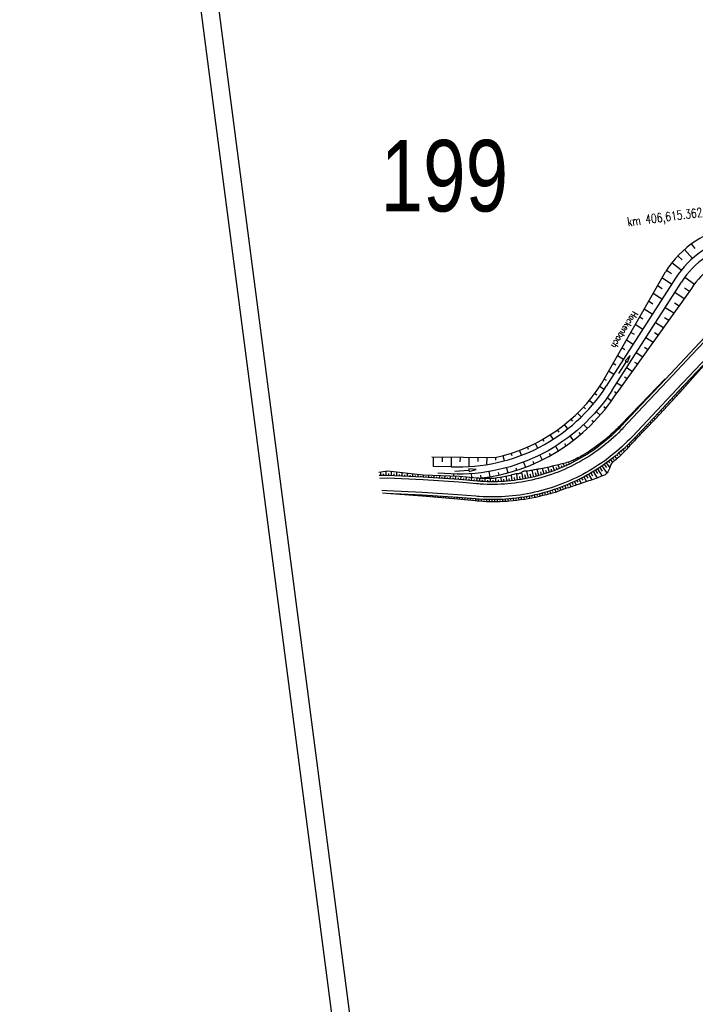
# Model space of a CAD drawing. Extents: x 445979 to 446615, y 447871 to 449065.
# Tile 18 of 47: x 445979 to 446168, y 448344 to 448620. Entities that reach past the tile are written whole.
import ezdxf

# ---------------------------------------------------------------- set-up
doc = ezdxf.new("R2010")
doc.units = 0
doc.header["$LTSCALE"] = 2
doc.header["$MEASUREMENT"] = 0
doc.linetypes.add('AUSGEZOGEN', pattern=[0])
doc.layers.get('0').update_dxf_attribs({"linetype": 'AUSGEZOGEN'})
for name, color, linetype in [('ACHSELEMENT', 1, 'AUSGEZOGEN'), ('DB-GRABEN', 15, 'AUSGEZOGEN'), ('DB-Wegboeschungen', 15, 'CONTINUOUS'), ('DB-Wege', 15, 'CONTINUOUS'), ('FBRTOP', 250, 'AUSGEZOGEN'), ('Planeinteilung', 250, 'CONTINUOUS'), ('RAHMEN', 7, 'AUSGEZOGEN')]:
    doc.layers.add(name, color=color, linetype=linetype)
doc.styles.add('ROMANS', font='romans.shx', dxfattribs={"width": 0.8})
doc.styles.add('UNIR-H', font='unir_h.shx', dxfattribs={"width": 0.8})

# ---------------------------------------------------------------- blocks, each defined once
blk = doc.blocks.new('1135420')
blk.add_line((0, 0), (1135, 0))
at = {"layer": 'RAHMEN'}
blk.add_line((25, 5), (950, 5), dxfattribs=at)

msp = doc.modelspace()

# ---------------------------------------------------------------- linework, layer by layer
at = {"layer": 'DB-GRABEN', "linetype": 'Continuous'}
for p, q in [((446166.68, 448552.75), (446164.49, 448555.24)), ((446167.47, 448555.51), (446166.48, 448556.84)), ((446163.84, 448552.32), (446162.64, 448553.47)), ((446159.42, 448549.5), (446160.83, 448548.56)), ((446163.55, 448549.47), (446160.96, 448551.55)), ((446141.35, 448517.85), (446159.15, 448549.02)), ((446161.94, 448547.23), (446142.61, 448517.04)), ((446160.87, 448545.56), (446158.16, 448547.3)), ((446164.6, 448547.55), (446167.26, 448545.57)), ((446144.3, 448515.96), (446163.63, 448546.15)), ((446166.42, 448544.36), (446145.56, 448515.15)), ((446158.22, 448544.29), (446156.92, 448545.12)), ((446164.51, 448544.5), (446165.89, 448543.62)), ((446158.18, 448541.35), (446155.68, 448542.95)), ((446161.78, 448543.28), (446164.43, 448541.58)), ((446155.48, 448537.14), (446153.2, 448538.6)), ((446155.64, 448540.01), (446154.44, 448540.78)), ((446159.09, 448539.06), (446161.53, 448537.5)), ((446161.71, 448540.36), (446162.98, 448539.54)), ((446151.96, 448536.43), (446152.87, 448535.84)), ((446158.91, 448536.21), (446160.07, 448535.47)), ((446152.79, 448532.93), (446150.72, 448534.26)), ((446156.39, 448534.85), (446158.62, 448533.43)), ((446150.47, 448531.44), (446149.48, 448532.08)), ((446153.7, 448530.64), (446155.71, 448529.36)), ((446156.1, 448532.07), (446157.16, 448531.39)), ((446147.84, 448527.19), (446146.99, 448527.73)), ((446150.09, 448528.72), (446148.23, 448529.91)), ((446153.3, 448527.93), (446154.25, 448527.32)), ((446147.39, 448524.51), (446145.75, 448525.56)), ((446151, 448526.43), (446152.8, 448525.28)), ((446145.29, 448522.89), (446144.51, 448523.39)), ((446148.31, 448522.22), (446149.89, 448521.21)), ((446150.51, 448523.78), (446151.34, 448523.25)), ((446142.72, 448518.6), (446142.03, 448519.04)), ((446144.7, 448520.3), (446143.27, 448521.21)), ((446147.74, 448519.61), (446148.43, 448519.17)), ((446141.99, 448516.09), (446140.75, 448516.93)), ((446145.61, 448518.01), (446146.98, 448517.13)), ((446139.94, 448514.51), (446139.34, 448514.96)), ((446142.86, 448513.83), (446144.08, 448512.96)), ((446144.89, 448515.5), (446145.52, 448515.09)), ((446136.79, 448510.73), (446136.24, 448511.23)), ((446138.99, 448512.1), (446137.84, 448513.06)), ((446141.95, 448511.37), (446142.53, 448510.91)), ((446135.6, 448508.42), (446134.55, 448509.5)), ((446139.76, 448509.91), (446140.89, 448508.93)), ((446131.86, 448505.12), (446130.92, 448506.29)), ((446133.27, 448507.28), (446132.78, 448507.85)), ((446136.29, 448506.31), (446137.32, 448505.22)), ((446138.61, 448507.55), (446139.15, 448507.03)), ((446127.79, 448502.21), (446126.98, 448503.47)), ((446129.42, 448504.22), (446128.99, 448504.83)), ((446132.49, 448503.07), (446133.4, 448501.88)), ((446134.43, 448504.65), (446134.43, 448504.65)), ((446134.92, 448504.08), (446135.4, 448503.5)), ((446120.89, 448499.34), (446120.58, 448500.03)), ((446123.45, 448499.73), (446122.77, 448501.07)), ((446125.28, 448501.56), (446124.91, 448502.22)), ((446128.39, 448500.22), (446129.18, 448498.95)), ((446130.9, 448500.98), (446131.33, 448500.36)), ((446094.28, 448494.6), (446094.31, 448497.27)), ((446096.8, 448495.84), (446096.81, 448497.24)), ((446099.34, 448494.5), (446099.37, 448497.21)), ((446101.8, 448495.85), (446101.81, 448497.18)), ((446104.28, 448494.55), (446104.31, 448497.15)), ((446106.78, 448495.97), (446106.8, 448497.12)), ((446109.25, 448495.1), (446109.27, 448497.1)), ((446111.71, 448496.34), (446111.72, 448497.07)), ((446114.13, 448496.16), (446113.74, 448497.6)), ((446116.29, 448497.58), (446116.06, 448498.3)), ((446118.88, 448497.7), (446118.35, 448499.11)), ((446124.02, 448497.78), (446124.69, 448496.43)), ((446126.6, 448498.29), (446126.97, 448497.64)), ((446099.28, 448494.5), (446094.28, 448494.6)), ((446114.69, 448494.24), (446115.08, 448492.79)), ((446117.32, 448494.24), (446117.55, 448493.52)), ((446119.44, 448495.78), (446119.98, 448494.38)), ((446122.06, 448496.03), (446122.36, 448495.35)), ((446099.2, 448492.5), (446095.47, 448492.75)), ((446099.85, 448492.48), (446099.88, 448491.85)), ((446104.84, 448492.58), (446104.92, 448491.48)), ((446107.41, 448492.13), (446107.51, 448491.32)), ((446109.81, 448493.17), (446110.06, 448491.69)), ((446112.42, 448492.91), (446112.58, 448492.18))]:
    msp.add_line(p, q, dxfattribs=at)
for points in [[(446146.11, 448520.54), (446148.25, 448523.92), (446148.59, 448523.71), (446149.32, 448525.61), (446147.92, 448524.14), (446148.25, 448523.92)], [(446093.83, 448497.27), (446111.56, 448497.07)], [(446100.23, 448493.31), (446104.22, 448493.56), (446104.25, 448493.16), (446106.22, 448493.69), (446104.19, 448493.96), (446104.22, 448493.56)], [(446104.95, 448491.08), (446104.93, 448491.33)]]:
    msp.add_lwpolyline(points, dxfattribs=at)
for points in [[(446099.28, 448494.5, 0.266957), (446142.61, 448517.04)], [(446144.3, 448515.96, -0.266957), (446099.2, 448492.5)]]:
    msp.add_lwpolyline(points, format="xyb", dxfattribs=at)
for centre, radius, start, end in [((446183.84, 448533.21), 29.32, 100.26, 147.3718), ((446183.84, 448533.21), 26, 100.26, 147.3718), ((446183.84, 448533.21), 24, 100.26, 147.3718), ((446183.84, 448533.21), 20.68, 100.26, 147.3718), ((446101.35, 448543.46), 47.5, 282.4147, 327.3718), ((446101.35, 448543.46), 52.5, 276.2919, 327.3718)]:
    msp.add_arc(centre, radius, start, end, dxfattribs=at)
at = {"layer": 'DB-Wegboeschungen', "linetype": 'Continuous'}
for p, q in [((446159.17, 448519.02), (446159.08, 448519.11)), ((446166.12, 448519.12), (446166.35, 448518.9)), ((446166.63, 448519.66), (446166.74, 448519.56)), ((446167.15, 448520.21), (446167.35, 448520.02)), ((446156.6, 448516.29), (446156.54, 448516.35)), ((446157.11, 448516.84), (446157, 448516.94)), ((446157.63, 448517.39), (446157.58, 448517.43)), ((446158.14, 448517.93), (446158.04, 448518.02)), ((446158.66, 448518.48), (446158.61, 448518.52)), ((446163.55, 448516.38), (446163.7, 448516.24)), ((446164.06, 448516.93), (446164.35, 448516.66)), ((446164.58, 448517.48), (446164.72, 448517.35)), ((446165.09, 448518.02), (446165.35, 448517.78)), ((446165.61, 448518.57), (446165.73, 448518.45)), ((446154.03, 448513.56), (446153.88, 448513.7)), ((446154.55, 448514.11), (446154.47, 448514.17)), ((446155.06, 448514.65), (446154.92, 448514.78)), ((446155.57, 448515.2), (446155.51, 448515.26)), ((446156.09, 448515.75), (446155.96, 448515.86)), ((446160.98, 448513.65), (446161.34, 448513.31)), ((446161.49, 448514.2), (446161.67, 448514.03)), ((446162.01, 448514.75), (446162.35, 448514.43)), ((446162.52, 448515.29), (446162.69, 448515.14)), ((446163.04, 448515.84), (446163.35, 448515.54)), ((446151.46, 448510.83), (446151.37, 448510.91)), ((446151.98, 448511.38), (446151.8, 448511.54)), ((446152.49, 448511.92), (446152.41, 448512)), ((446153, 448512.47), (446152.84, 448512.62)), ((446153.52, 448513.01), (446153.44, 448513.09)), ((446158.41, 448510.92), (446158.62, 448510.73)), ((446158.93, 448511.47), (446159.33, 448511.09)), ((446159.44, 448512.01), (446159.64, 448511.83)), ((446159.95, 448512.56), (446160.33, 448512.2)), ((446160.47, 448513.11), (446160.65, 448512.93)), ((446148.89, 448508.1), (446148.69, 448508.29)), ((446149.41, 448508.64), (446149.31, 448508.74)), ((446149.92, 448509.19), (446149.73, 448509.37)), ((446150.43, 448509.74), (446150.34, 448509.83)), ((446150.95, 448510.28), (446150.76, 448510.46)), ((446155.84, 448508.19), (446156.3, 448507.76)), ((446156.36, 448508.74), (446156.58, 448508.52)), ((446156.87, 448509.28), (446157.31, 448508.87)), ((446157.38, 448509.83), (446157.6, 448509.63)), ((446157.9, 448510.37), (446158.32, 448509.98)), ((446146.29, 448505.33), (446146.17, 448505.44)), ((446146.8, 448505.88), (446146.57, 448506.09)), ((446146.84, 448505.91), (446146.61, 448506.13)), ((446147.35, 448506.46), (446147.24, 448506.56)), ((446147.87, 448507), (446147.65, 448507.21)), ((446148.38, 448507.55), (446148.27, 448507.65)), ((446153.27, 448505.46), (446153.48, 448505.26)), ((446153.79, 448506), (446154.21, 448505.6)), ((446154.3, 448506.55), (446154.52, 448506.35)), ((446154.82, 448507.1), (446155.26, 448506.68)), ((446155.33, 448507.64), (446155.55, 448507.43)), ((446143.56, 448502.73), (446143.34, 448502.99)), ((446144.12, 448503.24), (446144.01, 448503.36)), ((446144.68, 448503.75), (446144.45, 448503.99)), ((446145.22, 448504.27), (446145.11, 448504.38)), ((446145.76, 448504.8), (446145.53, 448505.02)), ((446150.45, 448502.45), (446150.82, 448502.1)), ((446150.71, 448502.73), (446151.08, 448502.37)), ((446151.22, 448503.27), (446151.41, 448503.09)), ((446151.73, 448503.82), (446152.13, 448503.45)), ((446152.25, 448504.36), (446152.45, 448504.18)), ((446152.76, 448504.91), (446153.17, 448504.53)), ((446140.05, 448499.9), (446139.83, 448500.2)), ((446140.65, 448500.35), (446140.54, 448500.5)), ((446141.25, 448500.81), (446141.03, 448501.1)), ((446141.84, 448501.28), (446141.73, 448501.42)), ((446142.42, 448501.75), (446142.2, 448502.03)), ((446143, 448502.24), (446142.88, 448502.37)), ((446147.8, 448499.82), (446148.02, 448499.58)), ((446148.34, 448500.33), (446148.75, 448499.9)), ((446148.88, 448500.85), (446149.07, 448500.66)), ((446149.41, 448501.38), (446149.77, 448501.01)), ((446149.93, 448501.91), (446150.12, 448501.73)), ((446134.99, 448496.64), (446134.77, 448497.03)), ((446135.65, 448497.01), (446135.54, 448497.2)), ((446136.3, 448497.4), (446136.09, 448497.74)), ((446136.94, 448497.79), (446136.84, 448497.95)), ((446137.57, 448498.19), (446137.37, 448498.51)), ((446138.2, 448498.61), (446138.1, 448498.76)), ((446138.83, 448499.03), (446138.61, 448499.33)), ((446139.44, 448499.46), (446139.33, 448499.61)), ((446144.4, 448496.92), (446144.68, 448496.56)), ((446144.98, 448497.39), (446145.56, 448496.67)), ((446145.56, 448497.86), (446145.84, 448497.52)), ((446146.13, 448498.34), (446146.66, 448497.72)), ((446146.69, 448498.82), (446146.94, 448498.54)), ((446147.25, 448499.32), (446147.72, 448498.79)), ((446126.72, 448492.94), (446126.24, 448494.34)), ((446128.15, 448493.46), (446127.7, 448494.66)), ((446128.86, 448493.73), (446128.64, 448494.28)), ((446129.56, 448494.01), (446129.15, 448495.01)), ((446130.26, 448494.3), (446130.07, 448494.75)), ((446130.95, 448494.61), (446130.6, 448495.39)), ((446131.64, 448494.92), (446131.48, 448495.25)), ((446132.32, 448495.24), (446132.05, 448495.8)), ((446133, 448495.58), (446132.88, 448495.82)), ((446133.67, 448495.92), (446133.44, 448496.36)), ((446134.33, 448496.28), (446134.22, 448496.48)), ((446140.8, 448494.33), (446141.51, 448493.26)), ((446141.41, 448494.74), (446142.79, 448492.7)), ((446142.02, 448495.16), (446142.63, 448494.28)), ((446142.62, 448495.58), (446143.6, 448494.22)), ((446143.22, 448496.02), (446143.55, 448495.57)), ((446143.81, 448496.47), (446144.37, 448495.74)), ((446079.55, 448492.01), (446079.54, 448492.94)), ((446080.3, 448492.02), (446080.29, 448492.54)), ((446081.04, 448492.03), (446081.05, 448493.19)), ((446081.77, 448492.02), (446081.79, 448492.61)), ((446082.51, 448491.99), (446082.57, 448493.12)), ((446083.26, 448491.95), (446083.29, 448492.49)), ((446084.01, 448491.92), (446084.06, 448492.95)), ((446084.76, 448491.88), (446084.78, 448492.38)), ((446085.51, 448491.85), (446085.55, 448492.79)), ((446086.26, 448491.81), (446086.28, 448492.26)), ((446087.01, 448491.78), (446087.05, 448492.62)), ((446087.75, 448491.74), (446087.77, 448492.14)), ((446088.5, 448491.71), (446088.54, 448492.46)), ((446089.25, 448491.67), (446089.27, 448492.02)), ((446090, 448491.64), (446090.04, 448492.29)), ((446090.75, 448491.6), (446090.77, 448491.91)), ((446091.5, 448491.56), (446091.53, 448492.13)), ((446092.24, 448491.51), (446092.26, 448491.81)), ((446092.99, 448491.46), (446093.03, 448492.08)), ((446093.74, 448491.41), (446093.76, 448491.74)), ((446094.49, 448491.36), (446094.53, 448492.03)), ((446095.24, 448491.31), (446095.26, 448491.66)), ((446095.99, 448491.26), (446096.03, 448491.98)), ((446096.73, 448491.21), (446096.76, 448491.59)), ((446097.48, 448491.16), (446097.53, 448491.93)), ((446098.23, 448491.11), (446098.26, 448491.51)), ((446098.98, 448491.06), (446099.03, 448491.88)), ((446099.73, 448491.01), (446099.76, 448491.44)), ((446100.48, 448490.96), (446100.53, 448491.83)), ((446101.97, 448490.86), (446102.04, 448491.75)), ((446103.46, 448490.73), (446103.53, 448491.61)), ((446104.95, 448490.61), (446105.03, 448491.47)), ((446113.27, 448490.37), (446113.21, 448491.51)), ((446114.79, 448490.47), (446114.68, 448491.79)), ((446116.31, 448490.61), (446116.13, 448492.16)), ((446117.06, 448490.7), (446116.95, 448491.54)), ((446117.82, 448490.81), (446117.57, 448492.53)), ((446118.57, 448490.92), (446118.44, 448491.76)), ((446119.33, 448491.05), (446118.98, 448492.99)), ((446120.08, 448491.19), (446119.88, 448492.24)), ((446120.83, 448491.34), (446120.43, 448493.27)), ((446121.58, 448491.5), (446121.37, 448492.43)), ((446122.32, 448491.67), (446121.88, 448493.53)), ((446123.06, 448491.85), (446122.83, 448492.76)), ((446123.8, 448492.05), (446123.33, 448493.78)), ((446124.53, 448492.26), (446124.3, 448493.08)), ((446125.27, 448492.47), (446124.79, 448494.04)), ((446125.99, 448492.7), (446125.75, 448493.45)), ((446127.43, 448493.2), (446127.2, 448493.84)), ((446136.38, 448491.7), (446137.1, 448490.34)), ((446137.02, 448492.05), (446137.43, 448491.32)), ((446137.67, 448492.41), (446138.56, 448490.84)), ((446138.31, 448492.78), (446138.8, 448491.94)), ((446138.94, 448493.15), (446140.02, 448491.36)), ((446139.57, 448493.54), (446140.16, 448492.59)), ((446140.19, 448493.93), (446141.49, 448491.89)), ((446101.22, 448490.91), (446101.25, 448491.36)), ((446102.71, 448490.8), (446102.75, 448491.24)), ((446104.21, 448490.67), (446104.24, 448491.11)), ((446105.7, 448490.55), (446105.74, 448490.97)), ((446106.45, 448490.49), (446106.52, 448491.33)), ((446107.22, 448490.43), (446107.28, 448491.26)), ((446107.97, 448490.38), (446108, 448490.8)), ((446108.73, 448490.34), (446108.76, 448491.19)), ((446109.48, 448490.32), (446109.5, 448490.75)), ((446110.24, 448490.3), (446110.25, 448491.21)), ((446111, 448490.3), (446111, 448490.78)), ((446111.76, 448490.31), (446111.74, 448491.31)), ((446112.51, 448490.33), (446112.5, 448490.87)), ((446114.03, 448490.41), (446113.99, 448491.03)), ((446115.55, 448490.53), (446115.48, 448491.25)), ((446129.61, 448488.66), (446129.88, 448487.91)), ((446130.3, 448488.93), (446130.45, 448488.55)), ((446131, 448489.2), (446131.31, 448488.41)), ((446131.69, 448489.48), (446131.86, 448489.05)), ((446132.37, 448489.77), (446132.76, 448488.86)), ((446133.05, 448490.07), (446133.27, 448489.58)), ((446133.73, 448490.38), (446134.2, 448489.35)), ((446134.39, 448490.69), (446134.65, 448490.16)), ((446135.06, 448491.02), (446135.63, 448489.86)), ((446135.72, 448491.35), (446136.04, 448490.73)), ((446081.32, 448487.04), (446081.32, 448487.02)), ((446082.07, 448487), (446082.07, 448486.95)), ((446082.82, 448486.97), (446082.82, 448486.93)), ((446083.57, 448486.93), (446083.56, 448486.84)), ((446084.32, 448486.9), (446084.31, 448486.84)), ((446085.07, 448486.86), (446085.06, 448486.73)), ((446085.81, 448486.83), (446085.81, 448486.75)), ((446086.56, 448486.79), (446086.56, 448486.62)), ((446087.31, 448486.76), (446087.31, 448486.66)), ((446088.06, 448486.72), (446088.05, 448486.51)), ((446088.81, 448486.69), (446088.81, 448486.57)), ((446089.56, 448486.65), (446089.55, 448486.4)), ((446090.31, 448486.62), (446090.3, 448486.48)), ((446091.06, 448486.58), (446091.04, 448486.29)), ((446091.81, 448486.53), (446091.8, 448486.38)), ((446092.56, 448486.48), (446092.54, 448486.16)), ((446093.31, 448486.43), (446093.3, 448486.27)), ((446094.06, 448486.38), (446094.03, 448486.04)), ((446094.8, 448486.33), (446094.79, 448486.15)), ((446095.55, 448486.28), (446095.53, 448485.91)), ((446096.3, 448486.23), (446096.29, 448486.04)), ((446097.05, 448486.18), (446097.02, 448485.78)), ((446097.8, 448486.13), (446097.78, 448485.93)), ((446098.55, 448486.08), (446098.52, 448485.66)), ((446099.29, 448486.03), (446099.28, 448485.81)), ((446100.04, 448485.98), (446100.01, 448485.53)), ((446100.79, 448485.93), (446100.78, 448485.7)), ((446118.8, 448485.9), (446118.85, 448485.57)), ((446119.54, 448486.01), (446119.64, 448485.36)), ((446120.27, 448486.14), (446120.33, 448485.81)), ((446121.01, 448486.27), (446121.13, 448485.6)), ((446121.74, 448486.42), (446121.81, 448486.08)), ((446122.47, 448486.57), (446122.62, 448485.89)), ((446123.19, 448486.74), (446123.27, 448486.39)), ((446123.92, 448486.91), (446124.09, 448486.22)), ((446124.64, 448487.1), (446124.73, 448486.75)), ((446125.36, 448487.29), (446125.55, 448486.58)), ((446126.07, 448487.5), (446126.18, 448487.14)), ((446126.79, 448487.71), (446127.01, 448486.97)), ((446127.5, 448487.94), (446127.62, 448487.56)), ((446128.2, 448488.17), (446128.47, 448487.37)), ((446128.91, 448488.41), (446129.05, 448488.01)), ((446101.54, 448485.87), (446101.5, 448485.4)), ((446102.29, 448485.81), (446102.27, 448485.57)), ((446103.04, 448485.75), (446103, 448485.25)), ((446103.78, 448485.69), (446103.76, 448485.44)), ((446104.53, 448485.63), (446104.49, 448485.11)), ((446105.28, 448485.57), (446105.26, 448485.3)), ((446106.03, 448485.51), (446105.98, 448484.96)), ((446106.16, 448485.5), (446106.11, 448484.95)), ((446106.9, 448485.44), (446106.88, 448485.16)), ((446107.65, 448485.39), (446107.62, 448484.82)), ((446108.39, 448485.35), (446108.38, 448485.06)), ((446109.14, 448485.32), (446109.12, 448484.73)), ((446109.89, 448485.31), (446109.88, 448485)), ((446110.63, 448485.3), (446110.63, 448484.68)), ((446111.38, 448485.3), (446111.38, 448484.99)), ((446112.12, 448485.32), (446112.14, 448484.69)), ((446112.87, 448485.34), (446112.88, 448485.03)), ((446113.61, 448485.38), (446113.64, 448484.75)), ((446114.36, 448485.42), (446114.38, 448485.11)), ((446115.1, 448485.47), (446115.15, 448484.85)), ((446115.84, 448485.54), (446115.87, 448485.22)), ((446116.58, 448485.61), (446116.65, 448484.98)), ((446117.32, 448485.7), (446117.36, 448485.38)), ((446118.06, 448485.79), (446118.15, 448485.15))]:
    msp.add_line(p, q, dxfattribs=at)
for points in [[(446187.91, 448541.88), (446183.53, 448537.3), (446182.42, 448536.05), (446176.71, 448529.99), (446169.8, 448522.76), (446163.14, 448515.3), (446156.42, 448507.89), (446150.83, 448502.12)], [(446159.09, 448519.11), (446152.15, 448511.9), (446146.59, 448506.11)], [(446146.59, 448506.11), (446146.28, 448505.77), (446145.96, 448505.44), (446145.63, 448505.11), (446145.29, 448504.78), (446144.95, 448504.45), (446144.6, 448504.13), (446143.9, 448503.49), (446143.19, 448502.87), (446142.47, 448502.26), (446141.74, 448501.66), (446141, 448501.07), (446140.24, 448500.5), (446139.48, 448499.94), (446138.71, 448499.4), (446137.93, 448498.87), (446137.53, 448498.61), (446137.13, 448498.36), (446136.32, 448497.87), (446135.91, 448497.64), (446135.5, 448497.41), (446135.08, 448497.19), (446134.66, 448496.97), (446134.24, 448496.76), (446133.82, 448496.55), (446133.4, 448496.34), (446132.97, 448496.14), (446132.53, 448495.96), (446132.09, 448495.81), (446131.63, 448495.67), (446131.17, 448495.54), (446130.71, 448495.42), (446130.25, 448495.3), (446129.8, 448495.18), (446129.34, 448495.06), (446128.43, 448494.83), (446127.52, 448494.62), (446126.61, 448494.42), (446125.7, 448494.22), (446124.79, 448494.04), (446124.34, 448493.96), (446123.88, 448493.87), (446123.43, 448493.79), (446122.97, 448493.72), (446122.67, 448493.67), (446122.37, 448493.63), (446122.06, 448493.57), (446121.77, 448493.5), (446121.47, 448493.43), (446121.17, 448493.36), (446120.72, 448493.29), (446120.26, 448493.27), (446120.02, 448493.28), (446119.78, 448493.29), (446119.55, 448493.27), (446119.34, 448493.22), (446119.12, 448493.1), (446118.92, 448492.94), (446118.72, 448492.79), (446118.51, 448492.66), (446118.29, 448492.59), (446118.07, 448492.56), (446117.83, 448492.55), (446117.6, 448492.53), (446117.29, 448492.48), (446116.99, 448492.41), (446116.7, 448492.33), (446116.25, 448492.2), (446115.8, 448492.07), (446115.35, 448491.95), (446114.89, 448491.84), (446113.98, 448491.65), (446113.06, 448491.48), (446112.13, 448491.36), (446111.2, 448491.26), (446110.26, 448491.21), (446109.33, 448491.18), (446108.39, 448491.2), (446107.93, 448491.22), (446107.46, 448491.25), (446107, 448491.28), (446106.54, 448491.33)], [(446150.83, 448502.12), (446150.49, 448501.74), (446150.13, 448501.37), (446149.88, 448501.12), (446149.64, 448500.87), (446149.39, 448500.62), (446149.15, 448500.35), (446148.92, 448500.09), (446148.68, 448499.82), (446148.33, 448499.43), (446147.96, 448499.04), (446147.59, 448498.66), (446147.22, 448498.28), (446146.84, 448497.9), (446146.47, 448497.53), (446146.08, 448497.15), (446145.69, 448496.79), (446145.29, 448496.45), (446144.86, 448496.12), (446144.64, 448495.96), (446144.43, 448495.8), (446144.23, 448495.62), (446144.06, 448495.42), (446143.91, 448495.14), (446143.79, 448494.85), (446143.7, 448494.54), (446143.6, 448494.22), (446143.46, 448493.83), (446143.28, 448493.46), (446143.07, 448493.1), (446142.85, 448492.78), (446142.6, 448492.49), (446142.32, 448492.25), (446142.08, 448492.12), (446141.82, 448492.01), (446141.56, 448491.92), (446141.29, 448491.83), (446140.94, 448491.7), (446140.59, 448491.57), (446140.24, 448491.44), (446139.72, 448491.25), (446139.2, 448491.07), (446138.68, 448490.88), (446138.16, 448490.7), (446137.65, 448490.52), (446137.13, 448490.35), (446136.61, 448490.17), (446136.09, 448490.01), (446135.57, 448489.84), (446135.06, 448489.67), (446134.72, 448489.55), (446134.39, 448489.42), (446134.05, 448489.29), (446133.55, 448489.12), (446133.04, 448488.95), (446132.53, 448488.78), (446132.02, 448488.62), (446131.51, 448488.47), (446130.99, 448488.31), (446130.49, 448488.15), (446129.99, 448487.96), (446129.66, 448487.82), (446129.34, 448487.67), (446129.01, 448487.54), (446128.67, 448487.43), (446128.33, 448487.33), (446127.99, 448487.24), (446127.47, 448487.1), (446126.96, 448486.96), (446126.45, 448486.82), (446125.93, 448486.69), (446125.42, 448486.55), (446124.91, 448486.42), (446123.87, 448486.17), (446122.84, 448485.94), (446121.8, 448485.73), (446120.75, 448485.54), (446119.71, 448485.36), (446118.66, 448485.21), (446117.6, 448485.08), (446116.55, 448484.97), (446115.49, 448484.87), (446114.97, 448484.83), (446114.44, 448484.8), (446113.91, 448484.77), (446113.38, 448484.74), (446112.85, 448484.71), (446112.32, 448484.69), (446111.79, 448484.68), (446111.26, 448484.67), (446110.73, 448484.67), (446110.2, 448484.69), (446109.14, 448484.73), (446108.08, 448484.78), (446107.03, 448484.86), (446106.51, 448484.91), (446105.99, 448484.96)], [(446106.54, 448491.33), (446101.51, 448491.8), (446091.45, 448492.14), (446081.42, 448493.25), (446078.97, 448492.85)], [(446105.99, 448484.96), (446101.03, 448485.45), (446091.12, 448486.28), (446081.19, 448487.01)]]:
    msp.add_lwpolyline(points, dxfattribs=at)
at = {"layer": 'DB-Wege', "linetype": 'Continuous'}
for points in [[(446183.48, 448546.04), (446179.6, 448541), (446178.58, 448539.67), (446172.87, 448533.6), (446166.02, 448526.31), (446159.17, 448519.03), (446152.32, 448511.74), (446146.82, 448505.89)], [(446184.02, 448545.53), (446180.15, 448540.48), (446179.13, 448539.15), (446173.42, 448533.08), (446166.57, 448525.8), (446159.72, 448518.51), (446152.87, 448511.23), (446147.37, 448505.38)], [(446187.16, 448542.58), (446182.82, 448537.97), (446181.68, 448536.76), (446175.97, 448530.69), (446169.12, 448523.4), (446162.27, 448516.12), (446155.42, 448508.83), (446149.92, 448502.98)], [(446187.7, 448542.07), (446183.37, 448537.46), (446182.22, 448536.24), (446176.52, 448530.17), (446169.67, 448522.89), (446162.82, 448515.6), (446155.96, 448508.32), (446150.46, 448502.47)], [(446147.37, 448505.38), (446147.04, 448505.04), (446146.72, 448504.7), (446146.04, 448504.02), (446145.34, 448503.35), (446144.64, 448502.69), (446143.92, 448502.04), (446143.18, 448501.41), (446142.44, 448500.8), (446141.68, 448500.19), (446140.92, 448499.61), (446140.14, 448499.03), (446139.35, 448498.48), (446138.55, 448497.93), (446137.74, 448497.41), (446136.92, 448496.9), (446136.09, 448496.4), (446135.25, 448495.92), (446134.4, 448495.46), (446133.54, 448495.01), (446132.68, 448494.58), (446131.8, 448494.17), (446130.92, 448493.77), (446130.03, 448493.4), (446129.14, 448493.03), (446128.24, 448492.69), (446127.33, 448492.36), (446126.41, 448492.05), (446125.49, 448491.76), (446124.56, 448491.48), (446123.63, 448491.23), (446122.7, 448490.99), (446121.75, 448490.77), (446120.81, 448490.57), (446119.86, 448490.38), (446118.91, 448490.22), (446117.95, 448490.07), (446117, 448489.94), (446116.04, 448489.83), (446115.07, 448489.74), (446114.11, 448489.66), (446113.15, 448489.61), (446112.18, 448489.57), (446111.21, 448489.55), (446110.25, 448489.55), (446109.28, 448489.57), (446108.32, 448489.61), (446107.35, 448489.67), (446106.88, 448489.7), (446106.4, 448489.74)], [(446146.82, 448505.89), (446146.5, 448505.56), (446146.18, 448505.23), (446145.51, 448504.55), (446144.83, 448503.89), (446144.13, 448503.24), (446143.42, 448502.61), (446142.7, 448501.99), (446141.97, 448501.38), (446141.22, 448500.79), (446140.47, 448500.21), (446139.7, 448499.64), (446138.92, 448499.09), (446138.13, 448498.56), (446137.34, 448498.04), (446136.53, 448497.54), (446135.71, 448497.05), (446134.88, 448496.58), (446134.05, 448496.12), (446133.2, 448495.68), (446132.35, 448495.26), (446131.49, 448494.85), (446130.62, 448494.46), (446129.75, 448494.09), (446128.86, 448493.73), (446127.97, 448493.39), (446127.08, 448493.07), (446126.18, 448492.76), (446125.27, 448492.48), (446124.36, 448492.21), (446123.44, 448491.95), (446122.52, 448491.72), (446121.59, 448491.5), (446120.66, 448491.3), (446119.73, 448491.12), (446118.79, 448490.96), (446117.85, 448490.81), (446116.9, 448490.68), (446115.96, 448490.57), (446115.01, 448490.48), (446114.06, 448490.41), (446113.11, 448490.36), (446112.16, 448490.32), (446111.21, 448490.3), (446110.26, 448490.3), (446109.3, 448490.32), (446108.35, 448490.36), (446107.4, 448490.41), (446106.94, 448490.45), (446106.47, 448490.49)], [(446150.46, 448502.47), (446150.11, 448502.1), (446149.76, 448501.73), (446149.02, 448500.99), (446148.27, 448500.26), (446147.5, 448499.55), (446146.72, 448498.85), (446145.93, 448498.17), (446145.12, 448497.5), (446144.3, 448496.84), (446143.47, 448496.21), (446142.62, 448495.59), (446141.77, 448494.98), (446140.9, 448494.39), (446140.02, 448493.82), (446139.13, 448493.27), (446138.23, 448492.73), (446137.32, 448492.21), (446136.4, 448491.71), (446135.47, 448491.23), (446134.53, 448490.76), (446133.58, 448490.31), (446132.63, 448489.88), (446131.66, 448489.47), (446130.69, 448489.08), (446129.71, 448488.7), (446128.73, 448488.35), (446127.74, 448488.01), (446126.74, 448487.7), (446125.73, 448487.4), (446124.72, 448487.12), (446123.71, 448486.86), (446122.68, 448486.62), (446121.66, 448486.4), (446120.63, 448486.2), (446119.6, 448486.02), (446118.56, 448485.86), (446117.52, 448485.72), (446116.48, 448485.6), (446115.44, 448485.5), (446114.39, 448485.42), (446113.35, 448485.36), (446112.3, 448485.32), (446111.25, 448485.3), (446110.2, 448485.3), (446109.16, 448485.32), (446108.11, 448485.37), (446107.06, 448485.43), (446106.55, 448485.46), (446106.03, 448485.51)], [(446149.92, 448502.98), (446149.57, 448502.62), (446149.22, 448502.26), (446148.49, 448501.53), (446147.75, 448500.81), (446147, 448500.1), (446146.23, 448499.41), (446145.44, 448498.74), (446144.65, 448498.08), (446143.84, 448497.44), (446143.02, 448496.81), (446142.18, 448496.19), (446141.34, 448495.6), (446140.48, 448495.02), (446139.62, 448494.46), (446138.74, 448493.91), (446137.85, 448493.38), (446136.95, 448492.87), (446136.05, 448492.37), (446135.13, 448491.89), (446134.2, 448491.43), (446133.27, 448490.99), (446132.33, 448490.57), (446131.38, 448490.16), (446130.42, 448489.78), (446129.45, 448489.41), (446128.48, 448489.06), (446127.5, 448488.73), (446126.52, 448488.41), (446125.53, 448488.12), (446124.53, 448487.84), (446123.53, 448487.59), (446122.52, 448487.35), (446121.51, 448487.14), (446120.5, 448486.94), (446119.48, 448486.76), (446118.46, 448486.6), (446117.43, 448486.47), (446116.4, 448486.35), (446115.38, 448486.25), (446114.34, 448486.17), (446113.31, 448486.11), (446112.28, 448486.07), (446111.25, 448486.05), (446110.21, 448486.05), (446109.18, 448486.07), (446108.15, 448486.11), (446107.11, 448486.17), (446106.61, 448486.21), (446106.1, 448486.25)], [(446106.47, 448490.49), (446101.44, 448490.9), (446091.42, 448491.57), (446081.38, 448492.04), (446079.12, 448492.01)], [(446106.4, 448489.74), (446101.39, 448490.15), (446091.37, 448490.82), (446081.35, 448491.29), (446079.26, 448491.24)], [(446106.1, 448486.25), (446101.12, 448486.66), (446091.18, 448487.33), (446081.22, 448487.79), (446079.87, 448487.9)], [(446106.03, 448485.51), (446101.06, 448485.91), (446091.13, 448486.58), (446081.19, 448487.04), (446080.01, 448487.13)]]:
    msp.add_lwpolyline(points, dxfattribs=at)
at = {"layer": 'FBRTOP', "const_width": 0.5}
for points in [[(446280.04, 448624.95, -0.00138), (446281.8, 448613.13, -0.001106), (446283.95, 448598.13, -0.001684), (446285.32, 448588.26, -0.000321), (446286.76, 448577.45, -0.000772), (446287.36, 448572.95), (446288.6, 448563.37), (446291.83, 448538.58), (446295.06, 448513.79), (446298.28, 448489), (446301.51, 448464.21), (446304.74, 448439.42), (446307.97, 448414.63, 0.000001), (446312.81, 448377.44, -0.000001), (446317.65, 448340.25)], [(446252.35, 448620.76, -0.001379), (446254.09, 448609.07, -0.001107), (446256.23, 448594.22, -0.001684), (446257.58, 448584.44, -0.000321), (446259.01, 448573.75, -0.000772), (446259.6, 448569.29), (446260.84, 448559.76), (446264.07, 448534.97), (446267.29, 448510.18), (446270.52, 448485.38), (446273.75, 448460.59), (446276.97, 448435.8), (446280.2, 448411.01, 0.000001), (446285.04, 448373.83, -0.000001), (446289.88, 448336.64)], [(446343.46, 448141.93, -0.000003), (446347.78, 448108.74, 0.000004)]]:
    msp.add_lwpolyline(points, format="xyb", dxfattribs=at)
at = {"layer": 'FBRTOP'}
for points in [[(446298.19, 448239.42, 0.000002), (446300.71, 448220.06, -0.000009)], [(446273.63, 448437.5, -0.000306), (446275.79, 448421.03, -0.000612), (446276.85, 448412.78, -0.000015), (446279.81, 448389.6, 0.000226), (446280.01, 448388.06, 0.000171), (446281.92, 448373.21, 0.000265), (446283.16, 448363.63, 0.000501), (446284.92, 448350.29, -0.000569), (446286.46, 448338.55, -0.000027), (446287.08, 448333.75, -0.000007), (446289.69, 448313.68, -0.000039)], [(446290.38, 448308.33, -0.000011), (446292.92, 448288.79, -0.001957)]]:
    msp.add_lwpolyline(points, format="xyb", dxfattribs=at)

# ---------------------------------------------------------------- block references
at = {"layer": 'Planeinteilung', "linetype": 'Continuous', "rotation": 277.4163263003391}
msp.add_blockref('1135420', (445978.58, 449011.19), dxfattribs=at)

# ---------------------------------------------------------------- texts
at = {"layer": 'ACHSELEMENT', "style": 'ROMANS', "width": 0.75}
msp.add_text('km 406,615.362', height=2.5, rotation=7.442, dxfattribs=at).set_placement((446148.67, 448561.73))
at = {"layer": 'DB-GRABEN', "linetype": 'Continuous', "style": 'ROMANS', "width": 0.8}
msp.add_text('Hackenbach', height=1.8, rotation=237.5232, dxfattribs=at).set_placement((446150.11, 448538.13))
at = {"layer": 'Planeinteilung', "linetype": 'Continuous', "style": 'UNIR-H', "width": 0.8}
msp.add_text('199', height=20, dxfattribs=at).set_placement((446079.48, 448565.89))

doc.saveas('drawing.dxf')
